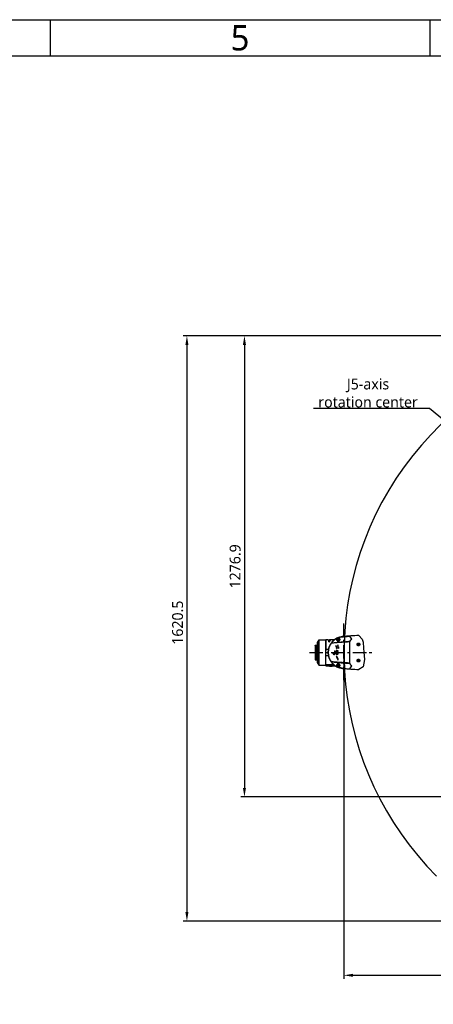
# Model space of a CAD drawing. Header units: millimetres. Extents: x 5828 to 6704, y 123 to 421.
# Tile 122 of 145: x 6489 to 6547, y 284 to 421. Entities that reach past the tile are written whole.
import ezdxf
from ezdxf import colors
from ezdxf.entities.mleader import LeaderData, LeaderLine
from ezdxf.enums import TextEntityAlignment as Align
from ezdxf.math import Vec2, Vec3

# ---------------------------------------------------------------- set-up
doc = ezdxf.new("R2010")
doc.units = ezdxf.units.MM
doc.linetypes.add('CENTER', pattern=[0.6, 0.375, -0.075, 0.075, -0.075])
for name, color, linetype in [('中心线', 7, 'Continuous'), ('外形图', 7, 'Continuous'), ('多重引线', 7, 'Continuous'), ('尺寸标注', 7, 'Continuous'), ('模板', 7, 'Continuous'), ('运动范围', 7, 'Continuous')]:
    doc.layers.add(name, color=color, linetype=linetype)
doc.styles.add('微软雅黑', font='msyh.ttc', dxfattribs={"height": 1.5})
doc.dimstyles.new('尺寸标注_1_20比例', dxfattribs={"dimtxt": 1.5, "dimasz": 1.25, "dimexe": 0.5, "dimexo": 0.4, "dimgap": 0.5, "dimtad": 1, "dimdec": 1, "dimlfac": 20, "dimdsep": 46, "dimtxsty": '微软雅黑', "dimcen": 0.09, "dimadec": 0, "dimazin": 0, "dimtp": 0.01, "dimtm": 0.01, "dimtfac": 1, "dimtdec": 1, "dimtofl": 0, "dimtmove": 0, "dimatfit": 3, "dimfxl": 1, "dimtolj": 1, "dimarcsym": 0})

# ---------------------------------------------------------------- blocks, each defined once
blk = doc.blocks.new('图纸页')
at = {"layer": '模板', "color": 2}
for p, q in [((6493.66, 420.62), (6493.66, 415.62)), ((6546.16, 420.62), (6546.16, 415.62))]:
    blk.add_line(p, q, dxfattribs=at)
for points in [[(6283.66, 123.62), (6283.66, 420.62), (6703.66, 420.62), (6703.66, 123.62)], [(6308.66, 128.62), (6308.66, 415.62), (6698.66, 415.62), (6698.66, 128.62)]]:
    blk.add_lwpolyline(points, close=True, dxfattribs=at)
at = {"layer": '模板', "color": 2, "style": '微软雅黑'}
blk.add_text('5', height=3.5, dxfattribs=at).set_placement((6519.91, 418.12), align=Align.MIDDLE_CENTER)
for tag, height, p in [('编号', 4, (6669.32, 150.51)), ('当前页', 1.67, (6668.11, 141.19)), ('总页数', 1.67, (6673.32, 141.19)), ('比例', 1.67, (6628.66, 133.62))]:
    blk.add_attdef(tag, text='', height=height, dxfattribs=at).set_placement(p, align=Align.MIDDLE)
blk = doc.blocks.new('*D1121')
at = {"layer": 'Defpoints', "color": 0}
for p in [(6578.13, 376.86), (6520.52, 313.02), (6575.72, 313.02)]:
    blk.add_point(p, dxfattribs=at)
at = {"layer": '尺寸标注', "color": 0, "lineweight": -2}
for p, q in [((6577.73, 376.86), (6520.02, 376.86)), ((6520.52, 375.61), (6520.52, 314.27)), ((6575.32, 313.02), (6520.02, 313.02))]:
    blk.add_line(p, q, dxfattribs=at)
at = {"layer": '尺寸标注', "color": 0}
for points in [[(6520.73, 375.61), (6520.31, 375.61), (6520.52, 376.86)], [(6520.31, 314.27), (6520.73, 314.27), (6520.52, 313.02)]]:
    blk.add_solid(points, dxfattribs=at)
at = {"layer": '尺寸标注', "color": 0, "insert": (6519.24, 344.94), "char_height": 1.5, "attachment_point": 5, "rotation": 90, "style": '微软雅黑'}
blk.add_mtext('\\A1;1276.9', dxfattribs=at)
blk = doc.blocks.new('*D1122')
at = {"layer": 'Defpoints', "color": 0}
for p in [(6578.13, 376.86), (6512.57, 295.84), (6562.04, 295.84)]:
    blk.add_point(p, dxfattribs=at)
at = {"layer": '尺寸标注', "color": 0, "lineweight": -2}
for p, q in [((6577.73, 376.86), (6512.07, 376.86)), ((6512.57, 375.61), (6512.57, 297.09)), ((6561.64, 295.84), (6512.07, 295.84))]:
    blk.add_line(p, q, dxfattribs=at)
at = {"layer": '尺寸标注', "color": 0}
for points in [[(6512.78, 375.61), (6512.36, 375.61), (6512.57, 376.86)], [(6512.36, 297.09), (6512.78, 297.09), (6512.57, 295.84)]]:
    blk.add_solid(points, dxfattribs=at)
at = {"layer": '尺寸标注', "color": 0, "insert": (6511.29, 337.15), "char_height": 1.5, "attachment_point": 5, "rotation": 90, "style": '微软雅黑'}
blk.add_mtext('\\A1;1620.5', dxfattribs=at)
blk = doc.blocks.new('*D1125')
at = {"layer": 'Defpoints', "color": 0}
for p in [(6534.28, 333.02), (6579.38, 311.22), (6579.38, 288.33)]:
    blk.add_point(p, dxfattribs=at)
at = {"layer": '尺寸标注', "color": 0, "lineweight": -2}
for p, q in [((6534.28, 332.62), (6534.28, 287.83)), ((6579.38, 310.82), (6579.38, 287.83)), ((6535.53, 288.33), (6578.13, 288.33))]:
    blk.add_line(p, q, dxfattribs=at)
at = {"layer": '尺寸标注', "color": 0}
for points in [[(6535.53, 288.54), (6535.53, 288.12), (6534.28, 288.33)], [(6578.13, 288.12), (6578.13, 288.54), (6579.38, 288.33)]]:
    blk.add_solid(points, dxfattribs=at)
at = {"layer": '尺寸标注', "color": 0, "insert": (6556.83, 289.61), "char_height": 1.5, "attachment_point": 5, "style": '微软雅黑'}
blk.add_mtext('\\A1;901.9', dxfattribs=at)

msp = doc.modelspace()

# ---------------------------------------------------------------- hatches: boundary and pattern name
at = {"layer": '外形图'}
h = msp.add_hatch(dxfattribs=at)
h.set_pattern_fill('ANSI31', color=256, scale=0.05)
h.set_pattern_definition([(45, (6429.70972, 249.92214), (-0.1122532, 0.1122532), [])])
h.paths.add_polyline_path([(6530.3057, 332.0187), (6530.5557, 332.0187), (6530.5557, 334.0187), (6530.3057, 334.0187), (6530.3057, 333.5187), (6530.4307, 333.5187), (6530.4307, 333.0187), (6530.4307, 332.5187), (6530.3057, 332.5187)])
h.paths.add_polyline_path([(6530.2807, 333.5187), (6530.3057, 333.5187), (6530.3057, 334.0187), (6530.2807, 333.9937)])
h.paths.add_polyline_path([(6530.2807, 332.0437), (6530.3057, 332.0187), (6530.3057, 332.5187), (6530.2807, 332.5187)])

# ---------------------------------------------------------------- linework, layer by layer
at = {"layer": '中心线', "linetype": 'CENTER', "ltscale": 5}
for p, q in [((6534.2807, 329.1695), (6534.2807, 337.3853)), ((6529.4962, 333.0187), (6538.3174, 333.0187))]:
    msp.add_line(p, q, dxfattribs=at)
at = {"layer": '外形图', "color": 7, "linetype": 'Continuous'}
for p, q in [((6530.2807, 333.9937), (6530.3057, 334.0187)), ((6530.2807, 333.9937), (6530.2807, 332.0437)), ((6530.3057, 334.0187), (6530.3057, 332.0187)), ((6530.3057, 334.0187), (6530.5557, 334.0187)), ((6530.5557, 334.4437), (6530.5807, 334.4687)), ((6530.5557, 334.4437), (6530.5557, 331.5937)), ((6530.5807, 334.4687), (6530.5807, 331.5687)), ((6530.5807, 334.4687), (6530.6307, 334.4687)), ((6530.6307, 334.5169), (6530.6307, 334.2919)), ((6530.6557, 334.5419), (6530.6557, 334.2669)), ((6530.7807, 334.5419), (6530.6557, 334.5419)), ((6530.7807, 334.2669), (6530.6557, 334.2669)), ((6530.6557, 333.9562), (6530.6557, 333.6812)), ((6530.7807, 333.9562), (6530.6557, 333.9562)), ((6530.7807, 334.7427), (6530.7848, 334.7472)), ((6530.7807, 334.2798), (6530.7807, 334.7427)), ((6530.7807, 331.7606), (6530.7807, 334.2769)), ((6530.7919, 334.7548), (6530.7932, 334.7562)), ((6530.7932, 334.7562), (6530.8057, 334.7687)), ((6530.8057, 334.7687), (6530.8057, 331.2687)), ((6530.8057, 334.7687), (6531.7557, 334.7687)), ((6531.7557, 331.2687), (6531.7557, 334.7687)), ((6531.7807, 334.7437), (6531.7557, 334.7687)), ((6531.7807, 334.7687), (6531.7807, 333.2954)), ((6532.0312, 334.7687), (6531.7807, 334.7687)), ((6532.0312, 334.7645), (6532.0312, 334.7684)), ((6532.0312, 334.7684), (6532.2986, 334.7684)), ((6532.0312, 334.7645), (6532.3047, 334.7645)), ((6532.2057, 334.4793), (6532.2057, 334.683)), ((6532.2802, 334.683), (6532.2057, 334.683)), ((6532.2057, 334.4793), (6532.2802, 334.4793)), ((6532.2062, 334.6566), (6532.2798, 334.6566)), ((6532.2802, 334.683), (6532.2802, 334.4793)), ((6532.2986, 334.7645), (6532.2986, 334.7684)), ((6532.3047, 334.7684), (6532.2986, 334.7684)), ((6532.3663, 334.7424), (6532.3662, 334.7554)), ((6532.3797, 334.7681), (6532.3724, 334.7682)), ((6532.3797, 334.7636), (6532.3797, 334.7681)), ((6532.9359, 334.7687), (6532.3887, 334.7687)), ((6532.389, 334.7436), (6532.3887, 334.7602)), ((6533.2928, 334.7503), (6533.2372, 334.903)), ((6533.2854, 334.7476), (6533.2928, 334.7503)), ((6533.4246, 334.0249), (6533.3359, 333.843)), ((6533.4807, 334.9053), (6533.4057, 334.862)), ((6533.4057, 334.7754), (6533.4057, 334.862)), ((6533.4057, 334.7754), (6533.4807, 334.7321)), ((6533.4139, 333.805), (6533.5026, 333.9869)), ((6533.5026, 333.9869), (6533.4246, 334.0249)), ((6533.5557, 334.862), (6533.4807, 334.9053)), ((6533.4807, 334.7321), (6533.5557, 334.7754)), ((6533.5557, 334.862), (6533.5557, 334.7754)), ((6533.602, 335.0702), (6533.6687, 334.8871)), ((6533.6687, 334.8871), (6533.6777, 334.8904)), ((6534.0798, 335.2437), (6534.3328, 335.2437)), ((6534.314, 335.2423), (6534.0879, 335.2228)), ((6534.0879, 335.2228), (6534.0889, 335.2112)), ((6534.089, 335.2101), (6534.0895, 335.2047)), ((6534.2799, 335.2394), (6534.2799, 335.2437)), ((6534.2815, 335.2396), (6534.2815, 335.2437)), ((6535.0807, 331.5535), (6535.0807, 334.4843)), ((6535.3856, 334.8629), (6535.0862, 335.2777)), ((6535.1791, 335.149), (6535.0862, 335.2777)), ((6530.6307, 333.9312), (6530.6307, 333.7062)), ((6530.7807, 333.6812), (6530.6557, 333.6812)), ((6532.1007, 333.44), (6531.7807, 333.44)), ((6532.1007, 333.428), (6531.7807, 333.428)), ((6531.7807, 332.7421), (6531.7807, 333.2954)), ((6531.7807, 331.187), (6531.7807, 332.7421)), ((6531.7807, 332.6095), (6532.1007, 332.6095)), ((6531.7807, 332.5974), (6532.1007, 332.5974)), ((6532.1007, 333.428), (6532.1007, 333.44)), ((6532.1007, 332.5974), (6532.1007, 332.6095)), ((6532.8529, 332.9295), (6532.7593, 332.9187)), ((6532.975, 333.2584), (6532.975, 333.0187)), ((6532.975, 333.2584), (6533.0739, 333.2584)), ((6532.975, 333.0187), (6532.975, 332.9409)), ((6532.9754, 332.9409), (6532.975, 332.9409)), ((6533.0739, 333.0187), (6533.0739, 333.2584)), ((6533.0739, 332.9472), (6533.0739, 333.0187)), ((6533.154, 333.9317), (6533.1159, 333.8538)), ((6533.1159, 333.8538), (6533.2979, 333.765)), ((6533.3359, 333.843), (6533.154, 333.9317)), ((6533.254, 332.903), (6533.1601, 332.8932)), ((6533.1758, 333.0187), (6533.1715, 332.9959)), ((6533.1715, 332.9959), (6533.2479, 332.9848)), ((6533.2196, 333.2517), (6533.1758, 333.0187)), ((6533.2979, 333.765), (6533.2091, 333.5831)), ((6533.2091, 333.5831), (6533.2871, 333.5451)), ((6533.4689, 333.2517), (6533.2196, 333.2517)), ((6533.2764, 333.08), (6533.2912, 333.1635)), ((6533.2871, 333.5451), (6533.3759, 333.727)), ((6533.4689, 333.1635), (6533.2912, 333.1635)), ((6533.3759, 333.727), (6533.5578, 333.6383)), ((6533.5958, 333.7162), (6533.4139, 333.805)), ((6533.4689, 333.1635), (6533.4689, 333.2517)), ((6533.4877, 332.968), (6533.4699, 333.0187)), ((6533.5578, 333.6383), (6533.5958, 333.7162)), ((6530.2807, 332.0437), (6530.3057, 332.0187)), ((6530.3057, 332.0187), (6530.5557, 332.0187)), ((6530.5557, 331.5937), (6530.5807, 331.5687)), ((6530.5807, 331.5687), (6530.6307, 331.5687)), ((6530.6307, 332.3312), (6530.6307, 332.1062)), ((6530.6307, 331.7456), (6530.6307, 331.5206)), ((6530.6557, 332.3562), (6530.6557, 332.0812)), ((6530.7807, 332.3562), (6530.6557, 332.3562)), ((6530.7807, 332.0812), (6530.6557, 332.0812)), ((6530.6557, 331.7706), (6530.6557, 331.4956)), ((6530.7807, 331.7706), (6530.6557, 331.7706)), ((6530.7807, 331.4956), (6530.6557, 331.4956)), ((6530.7807, 331.2948), (6530.7807, 331.7577)), ((6530.7844, 331.2907), (6530.7807, 331.2947)), ((6530.7932, 331.2812), (6530.79, 331.2847)), ((6530.8057, 331.2687), (6530.7932, 331.2812)), ((6530.8057, 331.2687), (6531.7557, 331.2687)), ((6531.7807, 331.2937), (6531.7557, 331.2687)), ((6531.7807, 331.245), (6532.9628, 331.2486)), ((6533.004, 331.2147), (6531.7807, 331.2361)), ((6533.2871, 332.4802), (6533.2091, 332.4422)), ((6533.2091, 332.4422), (6533.4246, 332.0003)), ((6533.2372, 331.1345), (6533.2928, 331.2871)), ((6533.2928, 331.2871), (6533.2854, 331.2898)), ((6533.5026, 332.0383), (6533.2871, 332.4802)), ((6533.4807, 331.3053), (6533.4057, 331.262)), ((6533.4057, 331.1754), (6533.4057, 331.262)), ((6533.4246, 332.0003), (6533.5026, 332.0383)), ((6533.5557, 331.262), (6533.4807, 331.3053)), ((6533.5557, 331.262), (6533.5557, 331.1754)), ((6531.7807, 331.187), (6532.3779, 331.1765)), ((6532.2807, 331.1194), (6532.2807, 331.1782)), ((6532.2833, 331.1187), (6532.3121, 331.1187)), ((6532.3682, 331.1187), (6532.5432, 331.1187)), ((6532.4548, 331.1258), (6532.4557, 331.126)), ((6532.4548, 331.1259), (6532.4557, 331.126)), ((6532.4557, 331.1764), (6532.4557, 331.126)), ((6532.4557, 331.126), (6532.4567, 331.1259)), ((6532.4557, 331.126), (6532.4567, 331.1258)), ((6532.5262, 331.1739), (6533.0823, 331.1642)), ((6532.5993, 331.1187), (6532.6281, 331.1187)), ((6532.6307, 331.1194), (6532.6307, 331.1721)), ((6533.4057, 331.1754), (6533.4807, 331.1321)), ((6533.4807, 331.1321), (6533.5557, 331.1754)), ((6533.6687, 331.1503), (6533.602, 330.9673)), ((6533.6777, 331.147), (6533.6687, 331.1503)), ((6534.0879, 330.8146), (6534.0889, 330.8263)), ((6534.0879, 330.8147), (6534.314, 330.7951)), ((6534.089, 330.8273), (6534.0895, 330.8327)), ((6535.0862, 330.7598), (6535.3856, 331.1745))]:
    msp.add_line(p, q, dxfattribs=at)
at = {"layer": '外形图'}
for p, q in [((6530.4307, 333.5187), (6530.2807, 333.5187)), ((6530.4307, 333.0187), (6530.4307, 333.5187)), ((6530.4307, 333.0187), (6530.4307, 332.5187)), ((6530.4307, 332.5187), (6530.2807, 332.5187))]:
    msp.add_line(p, q, dxfattribs=at)
msp.add_lwpolyline([(6536.3387, 335.3842), (6536.8112, 334.8713), (6536.9334, 334.4586), (6536.9946, 333.6026), (6537.0338, 333.0537), (6537.107, 332.0285), (6536.9487, 331.0347), (6536.3561, 330.6521)], dxfattribs=at)
at = {"layer": '外形图', "color": 7, "linetype": 'Continuous'}
for centre, radius in [((6533.4807, 334.8187), 0.175), ((6533.4807, 334.8187), 0.15), ((6536.2806, 334.1443), 0.1436), ((6536.2807, 334.1437), 0.1426), ((6536.2807, 334.1437), 0.1176), ((6536.2807, 334.1437), 0.0625), ((6533.4807, 331.2187), 0.175), ((6533.4807, 331.2187), 0.15), ((6536.2806, 331.8932), 0.1436), ((6536.2807, 331.8937), 0.1426), ((6536.2807, 331.8937), 0.1176), ((6536.2807, 331.8937), 0.0625)]:
    msp.add_circle(centre, radius, dxfattribs=at)
for centre, radius, start, end in [((6543.6211, 225.9799), 109.6464, 93.808251, 94.987376), ((6530.6557, 334.5169), 0.025, 90, 180), ((6530.6557, 334.2919), 0.025, 180, 270), ((6530.6557, 333.9312), 0.025, 90, 180), ((6529.5218, 335.9227), 1.7254, 317.056004, 317.400807), ((6534.2807, 333.0187), 2.2125, 95, 265), ((6534.2807, 333.0187), 2.2008, 95, 265), ((6534.2807, 333.0187), 2.1998, 95, 265), ((6534.2807, 333.0194), 2.1945, 143.833337, 163.232421), ((6534.2885, 333.0134), 2.1973, 143.825156, 163.144171), ((6532.3129, 324.8444), 9.924, 89.656944, 90.047413), ((6532.3592, 332.2936), 2.4746, 89.153711, 89.525886), ((6534.2789, 333.0208), 2.1923, 116.970221, 143.835663), ((6534.2821, 333.0313), 2.1802, 117.167507, 119.755869), ((6533.2102, 334.9063), 0.0205, 65.535493, 119.76122), ((6533.5915, 335.1411), 0.4477, 209.019435, 209.260703), ((6544.8468, 338.4406), 12.1656, 196.810012, 197.646251), ((6544.9863, 338.4649), 12.2772, 196.865572, 197.361505), ((6547.2234, 339.164), 14.621, 197.360195, 197.581135), ((6534.278, 333.0225), 2.1903, 94.938773, 116.970437), ((6534.3137, 332.9683), 2.2507, 109.451509, 117.152112), ((6533.4807, 334.8187), 0.2, 200, 20), ((6533.4807, 334.8187), 0.075, 120, 160.002373), ((6533.4807, 334.8187), 0.075, 199.997627, 280.002373), ((6533.4807, 334.8187), 0.075, 19.997627, 100.002373), ((6533.4807, 334.8187), 0.075, 300, 340.002373), ((6534.3134, 332.9706), 2.2485, 108.08047, 109.463562), ((6522.589, 330.325), 11.9919, 22.37792, 23.309908), ((6533.7563, 335.1468), 0.1464, 195.446618, 196.007201), ((6533.9004, 335.1882), 0.2963, 196.009981, 196.522005), ((6534.0798, 335.1937), 0.05, 89.999411, 156.714359), ((6543.2312, 229.5392), 106.0603, 94.404589, 94.944699), ((6543.4422, 335.0441), 8.3802, 183.523148, 183.832644), ((6545.8433, 335.348), 10.7881, 184.35019, 184.590503), ((6530.6557, 333.7062), 0.025, 180, 270), ((6534.2829, 333.0188), 2.1969, 163.231658, 196.768446), ((6534.2711, 333.0186), 2.1791, 163.142283, 179.996616), ((6534.2734, 333.0192), 2.1814, 180.011829, 196.556413), ((6534.0702, 333.0144), 2.015, 161.48501, 167.805405), ((6534.0667, 333.0221), 2.0112, 192.189278, 198.266159), ((6534.077, 333.0123), 2.022, 161.338562, 161.487324), ((6530.6557, 332.3312), 0.025, 90, 180), ((6530.6557, 332.1062), 0.025, 180, 270), ((6530.6557, 331.7456), 0.025, 90, 180), ((6530.6557, 331.5206), 0.025, 180, 270), ((6529.6632, 330.2458), 1.5326, 42.655035, 42.980744), ((6534.0771, 333.0252), 2.0222, 198.258026, 198.659512), ((6534.2806, 333.018), 2.1944, 196.767053, 216.16701), ((6534.2765, 333.02), 2.1846, 196.552466, 196.832841), ((6534.2901, 333.0249), 2.1991, 196.853152, 216.167483), ((6534.2789, 333.0166), 2.1922, 216.164035, 243.028211), ((6534.2788, 333.0144), 2.1838, 216.12084, 240.425191), ((6545.0318, 327.5394), 12.3594, 162.359869, 163.183009), ((6544.5513, 327.7062), 11.822, 162.627826, 163.14296), ((6546.8625, 326.9863), 14.2428, 162.412901, 162.639819), ((6533.4807, 331.2187), 0.2, 340, 160), ((6533.4807, 331.2187), 0.075, 120, 160.002373), ((6533.4807, 331.2187), 0.075, 19.997627, 100.002373), ((6543.4432, 330.9932), 8.3813, 176.167167, 176.476615), ((6544.1647, 330.9469), 9.0951, 176.180063, 176.465404), ((6532.3915, 331.8407), 0.7233, 261.188481, 262.064175), ((6532.3922, 331.849), 0.7316, 262.097335, 262.528298), ((6532.3809, 331.7601), 0.642, 262.497582, 263.879128), ((6532.5304, 331.7608), 0.6426, 276.122471, 277.502574), ((6532.5222, 331.8255), 0.7078, 277.478196, 278.523297), ((6532.5086, 331.915), 0.7984, 278.533742, 278.795388), ((6533.2102, 331.1312), 0.0205, 240.239017, 294.473837), ((6534.2879, 333.0162), 2.1918, 240.242093, 242.814852), ((6533.5196, 330.9364), 0.3653, 150.713892, 151.009709), ((6534.278, 333.015), 2.1904, 243.027842, 265.061056), ((6534.309, 333.0587), 2.2393, 242.832571, 250.644854), ((6533.4807, 331.2187), 0.075, 199.997627, 280.002373), ((6533.4807, 331.2187), 0.075, 300, 340.002373), ((6534.3188, 333.0854), 2.2676, 250.633723, 251.92003), ((6522.1316, 335.9052), 12.4881, 336.70861, 337.603562), ((6533.7595, 330.8897), 0.1497, 163.968655, 164.551612), ((6533.9039, 330.8483), 0.3, 163.480364, 163.971768), ((6543.6255, 440.1118), 109.7008, 265.01282, 266.200457), ((6544.8797, 460.9953), 130.6032, 265.260905, 265.699541), ((6543.2682, 436.9499), 106.5134, 265.05645, 265.594262)]:
    msp.add_arc(centre, radius, start, end, dxfattribs=at)
for points, knots in [([(6530.7932, 334.2473), (6530.7932, 334.2539), (6530.7918, 334.266), (6530.7848, 334.2764), (6530.7807, 334.2798)], [0, 0, 0, 0, 0.55262931, 1, 1, 1, 1]), ([(6530.7807, 334.1958), (6530.7844, 334.2046), (6530.7904, 334.2213), (6530.7932, 334.2391), (6530.7932, 334.2473)], [0, 0, 0, 0, 0.53693211, 1, 1, 1, 1]), ([(6532.3047, 334.7645), (6532.3163, 334.7645), (6532.3388, 334.7644), (6532.3613, 334.7643), (6532.3722, 334.7637)], [0, 0, 0, 0, 0.51311051, 1, 1, 1, 1]), ([(6532.3662, 334.7554), (6532.3579, 334.7548), (6532.3407, 334.7543), (6532.3235, 334.7541), (6532.3147, 334.7541)], [0, 0, 0, 0, 0.48776277, 1, 1, 1, 1]), ([(6532.3147, 334.7541), (6532.3155, 334.7532), (6532.3187, 334.7492), (6532.3216, 334.745), (6532.3237, 334.7417)], [0, 0, 0, 0, 0.23168954, 1, 1, 1, 1]), ([(6532.3237, 334.7417), (6532.329, 334.7417), (6532.3497, 334.7418), (6532.3703, 334.7424), (6532.3857, 334.7433)], [0, 0, 0, 0, 0.25392374, 1, 1, 1, 1]), ([(6532.3887, 334.7602), (6532.3887, 334.7596), (6532.3866, 334.7582), (6532.3825, 334.7574), (6532.3752, 334.7561), (6532.3695, 334.7557), (6532.3662, 334.7554)], [0, 0, 0, 0, 0.07505038, 0.2615813, 0.57828123, 1, 1, 1, 1]), ([(6532.3722, 334.7637), (6532.3766, 334.7634), (6532.382, 334.7629), (6532.3877, 334.7618), (6532.3887, 334.7606), (6532.3887, 334.7602)], [0, 0, 0, 0, 0.76361907, 0.92634354, 1, 1, 1, 1]), ([(6532.3857, 334.7433), (6532.397, 334.744), (6532.4129, 334.7453), (6532.4325, 334.7482), (6532.4435, 334.7504), (6532.4519, 334.7528), (6532.4578, 334.7552), (6532.4617, 334.758), (6532.4617, 334.7599)], [0, 0, 0, 0, 0.42703757, 0.60390799, 0.74701438, 0.85439454, 0.92811774, 1, 1, 1, 1]), ([(6532.4617, 334.7599), (6532.4617, 334.7605), (6532.461, 334.7621), (6532.458, 334.7636), (6532.4534, 334.7648), (6532.4463, 334.7658), (6532.4369, 334.7666), (6532.4198, 334.7675), (6532.4058, 334.7678), (6532.3958, 334.768)], [0, 0, 0, 0, 0.02802352, 0.07025501, 0.13971672, 0.24287706, 0.38267435, 0.55829807, 1, 1, 1, 1]), ([(6532.5148, 334.3104), (6532.514, 334.3109), (6532.5121, 334.3123), (6532.5102, 334.3138), (6532.509, 334.3145)], [0, 0, 0, 0, 0.40473968, 1, 1, 1, 1]), ([(6532.5148, 334.3104), (6532.6055, 334.4349), (6532.8145, 334.665), (6533.0669, 334.8464), (6533.201, 334.9223)], [0, 0, 0, 0, 0.49997593, 1, 1, 1, 1]), ([(6532.7773, 334.3323), (6532.7546, 334.3304), (6532.6671, 334.3232), (6532.5796, 334.3158), (6532.5148, 334.3104)], [0, 0, 0, 0, 0.25916855, 1, 1, 1, 1]), ([(6535.0807, 334.484), (6534.9823, 334.4775), (6534.7855, 334.4643), (6534.4903, 334.4459), (6534.1956, 334.4282), (6533.6244, 334.3925), (6533.1516, 334.3618), (6532.7772, 334.3323)], [0, 0, 0, 0, 0.12819269, 0.25634453, 0.38432757, 0.51185444, 1, 1, 1, 1]), ([(6535.0778, 334.5291), (6534.8812, 334.5154), (6534.4887, 334.4844), (6533.9039, 334.4338), (6533.3336, 334.3826), (6532.9592, 334.3478), (6532.7773, 334.3323)], [0, 0, 0, 0, 0.2560817, 0.51145943, 0.76272594, 1, 1, 1, 1]), ([(6533.2536, 334.7527), (6533.2574, 334.7393), (6533.2687, 334.7132), (6533.3003, 334.6648), (6533.3587, 334.6134), (6533.4523, 334.5821), (6533.5567, 334.5927), (6533.6475, 334.6488), (6533.7193, 334.757), (6533.719, 334.8603), (6533.6961, 334.9138)], [0, 0, 0, 0, 0.05552721, 0.11218636, 0.23004014, 0.35754463, 0.49472939, 0.63484137, 0.76811148, 1, 1, 1, 1]), ([(6533.2536, 334.7527), (6533.2596, 334.7553), (6533.2711, 334.7579), (6533.2835, 334.7521), (6533.2854, 334.7476)], [0, 0, 0, 0, 0.57515496, 1, 1, 1, 1]), ([(6533.6777, 334.8904), (6533.6874, 334.8674), (6533.6988, 334.815), (6533.6848, 334.7321), (6533.635, 334.6557), (6533.5538, 334.6059), (6533.4606, 334.5965), (6533.3775, 334.6247), (6533.3167, 334.6781), (6533.2927, 334.7242), (6533.2854, 334.7476)], [0, 0, 0, 0, 0.11206311, 0.23376257, 0.36716783, 0.50811653, 0.64583543, 0.7730118, 0.88982005, 1, 1, 1, 1]), ([(6533.5997, 335.0891), (6533.6003, 335.0906), (6533.6041, 335.0971), (6533.6108, 335.1018), (6533.6163, 335.1039)], [0, 0, 0, 0, 0.21322501, 1, 1, 1, 1]), ([(6533.6163, 335.1039), (6533.6932, 335.128), (6533.8493, 335.1694), (6534.0093, 335.1912), (6534.0895, 335.1989)], [0, 0, 0, 0, 0.50001912, 1, 1, 1, 1]), ([(6533.6961, 334.9138), (6533.6817, 334.9465), (6533.657, 335.0107), (6533.629, 335.0734), (6533.6163, 335.1039)], [0, 0, 0, 0, 0.51982576, 1, 1, 1, 1]), ([(6533.6961, 334.9138), (6533.6905, 334.9116), (6533.6812, 334.9061), (6533.6765, 334.8947), (6533.6777, 334.8904)], [0, 0, 0, 0, 0.57400699, 1, 1, 1, 1]), ([(6534.0895, 335.1989), (6534.0894, 335.2003), (6534.0896, 335.2021), (6534.0892, 335.2043), (6534.0895, 335.2047)], [0, 0, 0, 0, 0.70963184, 1, 1, 1, 1]), ([(6534.0895, 335.1989), (6534.1724, 335.2066), (6534.3386, 335.2189), (6534.5878, 335.2392), (6534.837, 335.2585), (6535.0032, 335.2713), (6535.0862, 335.2777)], [0, 0, 0, 0, 0.24998985, 0.49998398, 0.74999003, 1, 1, 1, 1]), ([(6535.0778, 334.5291), (6535.0792, 334.5293), (6535.082, 334.5296), (6535.0849, 334.5294), (6535.0863, 334.5297)], [0, 0, 0, 0, 0.49982551, 1, 1, 1, 1]), ([(6535.0898, 334.4846), (6535.0884, 334.4842), (6535.0852, 334.4845), (6535.0822, 334.4841), (6535.0807, 334.484)], [0, 0, 0, 0, 0.50024021, 1, 1, 1, 1]), ([(6535.0862, 335.2777), (6535.0861, 335.2797), (6535.0862, 335.2825), (6535.0856, 335.2855), (6535.0859, 335.2862)], [0, 0, 0, 0, 0.71210668, 1, 1, 1, 1]), ([(6535.0866, 334.5298), (6535.0979, 334.5651), (6535.1252, 334.6355), (6535.191, 334.7298), (6535.2784, 334.8085), (6535.3476, 334.8495), (6535.3856, 334.8629)], [0, 0, 0, 0, 0.24095154, 0.48613649, 0.73859988, 1, 1, 1, 1]), ([(6536.0881, 334.1366), (6536.088, 334.1616), (6536.0979, 334.2123), (6536.141, 334.2765), (6536.2056, 334.3195), (6536.2818, 334.3345), (6536.358, 334.3193), (6536.4223, 334.2763), (6536.4653, 334.2122), (6536.4751, 334.1616), (6536.4751, 334.1366)], [0, 0, 0, 0, 0.12450008, 0.24929014, 0.37468612, 0.50042138, 0.62602034, 0.75107902, 0.875602, 1, 1, 1, 1]), ([(6536.137, 334.1437), (6536.1369, 334.1422), (6536.1304, 334.1402), (6536.1213, 334.1384), (6536.1056, 334.137), (6536.0943, 334.1366), (6536.0881, 334.1366)], [0, 0, 0, 0, 0.09517446, 0.31202831, 0.62822202, 1, 1, 1, 1]), ([(6536.4751, 334.1366), (6536.4751, 334.1116), (6536.4649, 334.0611), (6536.4218, 333.9973), (6536.3574, 333.9546), (6536.2814, 333.9397), (6536.2056, 333.9547), (6536.1413, 333.9975), (6536.0983, 334.0612), (6536.0881, 334.1116), (6536.0881, 334.1366)], [0, 0, 0, 0, 0.12447008, 0.24936817, 0.37475625, 0.50032631, 0.62580474, 0.75094744, 0.87562903, 1, 1, 1, 1]), ([(6536.4243, 334.1437), (6536.4243, 334.1431), (6536.4258, 334.1419), (6536.4308, 334.1401), (6536.4412, 334.1382), (6536.4568, 334.1369), (6536.4687, 334.1366), (6536.4751, 334.1366)], [0, 0, 0, 0, 0.0344172, 0.09754273, 0.31531035, 0.63148593, 1, 1, 1, 1]), ([(6530.7932, 333.0187), (6530.7932, 333.024), (6530.7922, 333.0443), (6530.7868, 333.0644), (6530.7807, 333.0782)], [0, 0, 0, 0, 0.25799074, 1, 1, 1, 1]), ([(6530.7807, 332.9593), (6530.7827, 332.9638), (6530.79, 332.9828), (6530.7932, 333.0033), (6530.7932, 333.0187)], [0, 0, 0, 0, 0.24108771, 1, 1, 1, 1]), ([(6532.7593, 332.9187), (6532.7593, 332.8958), (6532.7636, 332.8611), (6532.7818, 332.8189), (6532.8104, 332.7838), (6532.8522, 332.7637), (6532.8957, 332.7582), (6532.9395, 332.7581), (6532.9837, 332.7669), (6533.0216, 332.7906), (6533.0522, 332.8239), (6533.0743, 332.8784), (6533.0739, 332.9243), (6533.0739, 332.9472)], [0, 0, 0, 0, 0.12793691, 0.19172887, 0.25470708, 0.37715404, 0.43824994, 0.49936672, 0.6214693, 0.68328987, 0.74577455, 0.87190798, 1, 1, 1, 1]), ([(6532.975, 332.9409), (6532.975, 332.9301), (6532.9758, 332.9089), (6532.9732, 332.8817), (6532.9628, 332.8628), (6532.9509, 332.8524), (6532.9367, 332.8458), (6532.9165, 332.8416), (6532.8903, 332.8469), (6532.8686, 332.8629), (6532.858, 332.8815), (6532.8533, 332.9026), (6532.8533, 332.9187), (6532.8529, 332.9295)], [0, 0, 0, 0, 0.12763821, 0.25436846, 0.31704757, 0.37876555, 0.43994456, 0.50080322, 0.62201049, 0.74543213, 0.80862742, 0.87237678, 1, 1, 1, 1]), ([(6533.1601, 332.8932), (6533.163, 332.8709), (6533.1743, 332.8378), (6533.2017, 332.8018), (6533.2371, 332.7738), (6533.2917, 332.7566), (6533.348, 332.7579), (6533.3911, 332.7701), (6533.4303, 332.792), (6533.4685, 332.8353), (6533.4915, 332.8998), (6533.4918, 332.9458), (6533.4877, 332.968)], [0, 0, 0, 0, 0.12576747, 0.18869327, 0.25135647, 0.37538423, 0.49934433, 0.5616049, 0.62386207, 0.74854188, 0.87406712, 1, 1, 1, 1]), ([(6533.2479, 332.9848), (6533.2552, 332.9929), (6533.2715, 333.0076), (6533.2919, 333.0165), (6533.3024, 333.0187)], [0, 0, 0, 0, 0.50143209, 1, 1, 1, 1]), ([(6533.3011, 332.8378), (6533.2881, 332.8425), (6533.2645, 332.8613), (6533.2557, 332.889), (6533.254, 332.903)], [0, 0, 0, 0, 0.49700982, 1, 1, 1, 1]), ([(6533.447, 333.0499), (6533.426, 333.072), (6533.3821, 333.0955), (6533.32, 333.0969), (6533.2902, 333.0869), (6533.2764, 333.08)], [0, 0, 0, 0, 0.4981373, 0.74898252, 1, 1, 1, 1]), ([(6533.3381, 333.0187), (6533.349, 333.0163), (6533.3698, 333.0055), (6533.3887, 332.9761), (6533.3947, 332.9424), (6533.3939, 332.9085), (6533.3861, 332.8753), (6533.3665, 332.8465), (6533.3347, 332.832), (6533.3115, 332.8341), (6533.3011, 332.8378)], [0, 0, 0, 0, 0.12435366, 0.24926674, 0.37567793, 0.50164357, 0.62773156, 0.75242065, 0.87619846, 1, 1, 1, 1]), ([(6530.7932, 331.7901), (6530.7932, 331.7984), (6530.7904, 331.8161), (6530.7844, 331.8329), (6530.7807, 331.8417)], [0, 0, 0, 0, 0.4630779, 1, 1, 1, 1]), ([(6530.7807, 331.7577), (6530.7848, 331.7611), (6530.7918, 331.7714), (6530.7932, 331.7836), (6530.7932, 331.7901)], [0, 0, 0, 0, 0.44738453, 1, 1, 1, 1]), ([(6532.5148, 331.7271), (6532.514, 331.7265), (6532.5121, 331.7252), (6532.5102, 331.7237), (6532.509, 331.723)], [0, 0, 0, 0, 0.40473969, 1, 1, 1, 1]), ([(6532.7773, 331.7051), (6532.7546, 331.707), (6532.6671, 331.7143), (6532.5796, 331.7216), (6532.5148, 331.7271)], [0, 0, 0, 0, 0.2591613, 1, 1, 1, 1]), ([(6532.7773, 331.7051), (6532.9593, 331.6894), (6533.3337, 331.655), (6534.1003, 331.5859), (6534.6852, 331.5363), (6535.0778, 331.5083)], [0, 0, 0, 0, 0.2373372, 0.48858715, 1, 1, 1, 1]), ([(6535.0807, 331.5535), (6534.884, 331.5673), (6534.4909, 331.5913), (6533.7228, 331.6384), (6533.1518, 331.676), (6532.7773, 331.7051)], [0, 0, 0, 0, 0.25631833, 0.51180916, 1, 1, 1, 1]), ([(6533.6961, 331.1237), (6533.702, 331.1364), (6533.7103, 331.1642), (6533.7149, 331.2078), (6533.7122, 331.2535), (6533.6952, 331.3159), (6533.6476, 331.389), (6533.5567, 331.4447), (6533.4523, 331.4554), (6533.3586, 331.424), (6533.2898, 331.3636), (6533.2617, 331.3116), (6533.2536, 331.2848)], [0, 0, 0, 0, 0.05573294, 0.11355666, 0.17343276, 0.23601201, 0.36866475, 0.50809399, 0.64462391, 0.77152478, 0.88881197, 1, 1, 1, 1]), ([(6533.2536, 331.2848), (6533.2596, 331.2822), (6533.2711, 331.2796), (6533.2835, 331.2854), (6533.2854, 331.2898)], [0, 0, 0, 0, 0.57534425, 1, 1, 1, 1]), ([(6533.2854, 331.2898), (6533.2927, 331.3133), (6533.3167, 331.3594), (6533.3775, 331.4128), (6533.4606, 331.441), (6533.5537, 331.4316), (6533.635, 331.3818), (6533.6848, 331.3054), (6533.6988, 331.2225), (6533.6874, 331.1701), (6533.6777, 331.147)], [0, 0, 0, 0, 0.11017926, 0.22696667, 0.35412383, 0.4918678, 0.63278304, 0.76619247, 0.88792379, 1, 1, 1, 1]), ([(6535.0869, 331.5077), (6535.0855, 331.5081), (6535.0823, 331.5078), (6535.0793, 331.5082), (6535.0778, 331.5083)], [0, 0, 0, 0, 0.50042039, 1, 1, 1, 1]), ([(6535.0807, 331.5535), (6535.0822, 331.5534), (6535.0852, 331.553), (6535.0883, 331.5532), (6535.0898, 331.5529)], [0, 0, 0, 0, 0.49976133, 1, 1, 1, 1]), ([(6535.0866, 331.5077), (6535.0968, 331.472), (6535.1253, 331.402), (6535.1912, 331.308), (6535.2779, 331.228), (6535.3482, 331.1896), (6535.3856, 331.1745)], [0, 0, 0, 0, 0.24080433, 0.48604462, 0.73853813, 1, 1, 1, 1]), ([(6536.0881, 331.9009), (6536.0881, 331.9258), (6536.0983, 331.9762), (6536.1412, 332.04), (6536.2055, 332.0827), (6536.2813, 332.0978), (6536.3573, 332.0829), (6536.4218, 332.0402), (6536.4649, 331.9764), (6536.4751, 331.9258), (6536.4751, 331.9009)], [0, 0, 0, 0, 0.12434578, 0.24896235, 0.37408054, 0.49954245, 0.62513164, 0.75054488, 0.87550621, 1, 1, 1, 1]), ([(6536.137, 331.8937), (6536.1369, 331.8953), (6536.1304, 331.8973), (6536.1213, 331.8991), (6536.1056, 331.9005), (6536.0943, 331.9009), (6536.0881, 331.9009)], [0, 0, 0, 0, 0.09517132, 0.31202318, 0.62821734, 1, 1, 1, 1]), ([(6536.4751, 331.9009), (6536.4752, 331.8759), (6536.4653, 331.8253), (6536.4224, 331.7612), (6536.358, 331.7182), (6536.2819, 331.7029), (6536.2056, 331.718), (6536.141, 331.761), (6536.098, 331.8251), (6536.0881, 331.8758), (6536.0881, 331.9009)], [0, 0, 0, 0, 0.12437057, 0.24882661, 0.37386622, 0.4994498, 0.62520254, 0.7506167, 0.87547375, 1, 1, 1, 1]), ([(6536.4243, 331.8937), (6536.4243, 331.8943), (6536.4258, 331.8956), (6536.4308, 331.8974), (6536.4412, 331.8992), (6536.4568, 331.9006), (6536.4687, 331.9009), (6536.4751, 331.9009)], [0, 0, 0, 0, 0.03441863, 0.09754587, 0.31531574, 0.63149095, 1, 1, 1, 1]), ([(6532.2807, 331.1194), (6532.281, 331.1193), (6532.2815, 331.1189), (6532.2821, 331.1191), (6532.2824, 331.1191)], [0, 0, 0, 0, 0.50069905, 1, 1, 1, 1]), ([(6532.2833, 331.1187), (6532.283, 331.1188), (6532.2825, 331.1192), (6532.2819, 331.119), (6532.2816, 331.1191)], [0, 0, 0, 0, 0.50069686, 1, 1, 1, 1]), ([(6532.5262, 331.1739), (6532.514, 331.1742), (6532.4892, 331.1756), (6532.4519, 331.1771), (6532.4147, 331.1769), (6532.39, 331.1763), (6532.3779, 331.1765)], [0, 0, 0, 0, 0.24746543, 0.50145126, 0.75470712, 1, 1, 1, 1]), ([(6532.629, 331.1191), (6532.6293, 331.1191), (6532.6299, 331.1189), (6532.6304, 331.1193), (6532.6307, 331.1194)], [0, 0, 0, 0, 0.49930095, 1, 1, 1, 1]), ([(6533.6163, 330.9335), (6533.6142, 330.9343), (6533.6075, 330.9377), (6533.6018, 330.9435), (6533.5997, 330.9483)], [0, 0, 0, 0, 0.29494353, 1, 1, 1, 1]), ([(6533.6163, 330.9335), (6533.6229, 330.9483), (6533.6356, 330.9788), (6533.6556, 331.0252), (6533.6753, 331.0739), (6533.6886, 331.1071), (6533.6961, 331.1237)], [0, 0, 0, 0, 0.23523322, 0.48015445, 0.73508652, 1, 1, 1, 1]), ([(6534.0895, 330.8386), (6534.0093, 330.8463), (6533.8493, 330.868), (6533.6932, 330.9094), (6533.6163, 330.9335)], [0, 0, 0, 0, 0.49997678, 1, 1, 1, 1]), ([(6533.6961, 331.1237), (6533.6906, 331.1258), (6533.6813, 331.1313), (6533.6765, 331.1427), (6533.6777, 331.147)], [0, 0, 0, 0, 0.56669877, 1, 1, 1, 1]), ([(6534.0895, 330.8386), (6534.0894, 330.8372), (6534.0896, 330.8354), (6534.0892, 330.8332), (6534.0895, 330.8327)], [0, 0, 0, 0, 0.70963247, 1, 1, 1, 1]), ([(6535.0862, 330.7598), (6535.0861, 330.7578), (6535.0862, 330.755), (6535.0856, 330.752), (6535.0859, 330.7512)], [0, 0, 0, 0, 0.71209253, 1, 1, 1, 1])]:
    msp.add_open_spline(points, degree=3, knots=knots, dxfattribs=at)
for points in [[(6533.2186, 334.9249), (6533.2128, 334.9257), (6533.2064, 334.9247), (6533.201, 334.9223)], [(6533.2372, 334.903), (6533.2339, 334.912), (6533.2274, 334.9209), (6533.2186, 334.9249)], [(6533.5997, 335.0891), (6533.5989, 335.0828), (6533.5999, 335.0762), (6533.602, 335.0702)], [(6533.6079, 335.1039), (6533.6035, 335.1003), (6533.6004, 335.0947), (6533.5997, 335.0891)], [(6533.6156, 335.108), (6533.6128, 335.1071), (6533.6102, 335.1057), (6533.6079, 335.1039)], [(6533.3024, 333.0187), (6533.3141, 333.0212), (6533.3265, 333.0214), (6533.3381, 333.0187)], [(6533.4699, 333.0187), (6533.4636, 333.03), (6533.4559, 333.0406), (6533.447, 333.0499)], [(6532.9042, 331.2967), (6532.5297, 331.2956), (6532.1552, 331.2944), (6531.7807, 331.2934)], [(6532.2816, 331.1191), (6532.2813, 331.1191), (6532.281, 331.1193), (6532.2807, 331.1194)], [(6532.3125, 331.1218), (6532.331, 331.1198), (6532.3496, 331.1187), (6532.3682, 331.1187)], [(6532.3682, 331.1187), (6532.3972, 331.1187), (6532.4262, 331.1215), (6532.4548, 331.1258)], [(6532.4567, 331.1258), (6532.4853, 331.1215), (6532.5143, 331.1187), (6532.5432, 331.1187)], [(6532.5432, 331.1187), (6532.5618, 331.1187), (6532.5805, 331.1198), (6532.599, 331.1218)], [(6532.629, 331.1191), (6532.6287, 331.119), (6532.6284, 331.1188), (6532.6281, 331.1187)], [(6532.6299, 331.1191), (6532.6296, 331.119), (6532.6293, 331.1191), (6532.629, 331.1191)], [(6532.6307, 331.1194), (6532.6304, 331.1193), (6532.6302, 331.1191), (6532.6299, 331.1191)], [(6533.201, 331.1152), (6533.2064, 331.1127), (6533.2128, 331.1117), (6533.2186, 331.1126)], [(6533.2186, 331.1126), (6533.2274, 331.1165), (6533.2339, 331.1255), (6533.2372, 331.1345)], [(6533.602, 330.9673), (6533.5999, 330.9614), (6533.5989, 330.9548), (6533.5997, 330.9486)], [(6533.5997, 330.9486), (6533.6004, 330.9429), (6533.6035, 330.9372), (6533.6079, 330.9336)], [(6533.6079, 330.9336), (6533.61, 330.9319), (6533.6125, 330.9305), (6533.615, 330.9297)]]:
    msp.add_open_spline(points, degree=3, dxfattribs=at)
at = {"layer": '运动范围', "color": 7, "linetype": 'Continuous'}
msp.add_arc((6578.1257, 333.0187), 43.845, 350, 224.943353, dxfattribs=at)

# ---------------------------------------------------------------- block references
at = {"layer": '多重引线'}
msp.add_blockref('图纸页', (0, 0), dxfattribs=at)

# ---------------------------------------------------------------- dimensions: what is measured, and where the dimension line sits
at = {"layer": '尺寸标注'}
dim = msp.add_linear_dim(base=(6512.573, 295.837), p1=(6578.1257, 376.8637), p2=(6562.039, 295.837), angle=90, dimstyle='尺寸标注_1_20比例', dxfattribs=at)
dim.commit()
dim.dimension.update_dxf_attribs({"geometry": '*D1122', "text_midpoint": (6512.573, 337.1476), "dimtype": 160})
dim = msp.add_linear_dim(base=(6520.5215, 313.0187), p1=(6578.1257, 376.8637), p2=(6575.7198, 313.0187), angle=90, dimstyle='尺寸标注_1_20比例', dxfattribs=at)
dim.commit()
dim.dimension.update_dxf_attribs({"geometry": '*D1121', "text_midpoint": (6519.2425, 344.9412)})
dim = msp.add_linear_dim(base=(6579.3757, 288.3275), p1=(6534.2807, 333.0187), p2=(6579.3757, 311.2232), dimstyle='尺寸标注_1_20比例', dxfattribs=at)
dim.commit()
dim.dimension.update_dxf_attribs({"geometry": '*D1125', "text_midpoint": (6556.8282, 289.6065)})

# ---------------------------------------------------------------- leaders
at = {"layer": '多重引线'}
ml = msp.add_multileader_mtext('Standard', dxfattribs=at)
ml.set_content('{\\C256;J5-axis \\P\\pxqc;rotation center}', style='微软雅黑')
ml.set_leader_properties()
ml.build(insert=Vec2(0, 0))
ml.multileader.update_dxf_attribs({"text_left_attachment_type": 5, "text_right_attachment_type": 5, "dogleg_length": 1, "arrow_head_size": 1.25})
ctx = ml.context
ctx.base_point, ctx.char_height, ctx.arrow_head_size, ctx.landing_gap_size, ctx.plane_origin = Vec3(6530.1205, 366.7772), 1.5, 1.25, 0.5, Vec3(6557.1257, 357.7687)
ctx.left_attachment, ctx.right_attachment, ctx.text_align_type = 5, 5, 2
notes = []
notes.append((ctx, [(0, (1, 1, 0), (6546.0902, 366.7772), (-1, 0), 1, [(0, [(6557.1257, 357.7687)], 0, [])])]))
ctx.mtext.insert, ctx.mtext.alignment, ctx.mtext.flow_direction = Vec3(6537.6054, 370.938), 2, 5
for ctx, leaders in notes:
    for number, flags, end, landing, length, lines in leaders:
        leader = LeaderData()
        leader.index, (leader.has_last_leader_line, leader.has_dogleg_vector, leader.attachment_direction) = number, flags
        leader.last_leader_point, leader.dogleg_vector, leader.dogleg_length = Vec3(end), Vec3(landing), length
        for number, points, colour, breaks in lines:
            line = LeaderLine()
            line.index, line.vertices, line.color, line.breaks = number, Vec3.list(points), colors.encode_raw_color(colour), breaks
            leader.lines.append(line)
        ctx.leaders.append(leader)

doc.saveas('drawing.dxf')
